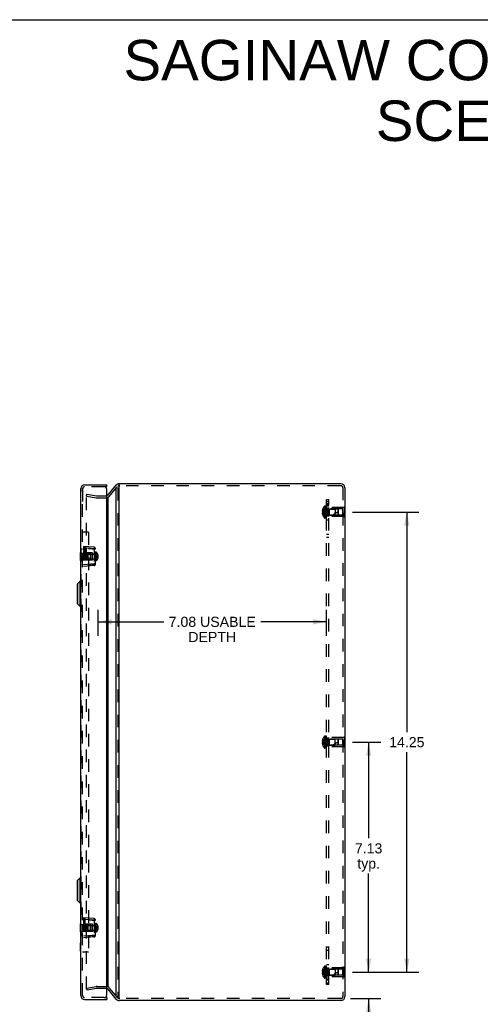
# Model space of a CAD drawing. Header units: inches. Extents: x 0 to 71, y 0 to 45.9.
# Tile 11 of 12: x 35.5 to 49.8, y 15.4 to 45.9. Entities that reach past the tile are written whole.
import ezdxf

# ---------------------------------------------------------------- set-up
doc = ezdxf.new("R2010")
doc.units = ezdxf.units.IN
doc.header["$LTSCALE"] = 3.902609
doc.header["$MEASUREMENT"] = 0
doc.linetypes.add('HIDDEN', pattern=[0.2, 0.1, -0.1])
doc.layers.get('0').update_dxf_attribs({"linetype": 'CONTINUOUS'})
for name, color, linetype in [('DEFAULT_2', 8, 'HIDDEN'), ('DIMENSIONS', 7, 'CONTINUOUS'), ('DOOR_ASSEMBLY', 7, 'CONTINUOUS'), ('SUBPANEL', 7, 'CONTINUOUS')]:
    doc.layers.add(name, color=color, linetype=linetype)
doc.styles.get("Standard").update_dxf_attribs({"font": 'arial.ttf'})
doc.dimstyles.new('DIMSTYLE_1', dxfattribs={"dimtxt": 0.313043, "dimasz": 0.417391, "dimexe": 0.09, "dimexo": 0.07, "dimgap": 0.0375, "dimtad": 0, "dimtih": 1, "dimtoh": 1, "dimzin": 4, "dimdsep": 46, "dimtxsty": 'Standard', "dimblk": '_FILLED', "dimblk1": '_FILLED', "dimblk2": '_FILLED', "dimcen": 0.09, "dimazin": 1, "dimtfac": 1, "dimtdec": 3, "dimtofl": 0, "dimtmove": 0, "dimatfit": 3, "dimldrblk": '_FILLED', "dimfxl": 0, "dimtolj": 1, "dimtzin": 4, "dimarcsym": 0})

# ---------------------------------------------------------------- blocks, each defined once
blk = doc.blocks.new('_FILLED')
at = {"color": 0, "linetype": 'ByBlock'}
blk.add_solid([(0, 0), (-1, 0.2), (-1, -0.2)], dxfattribs=at)
blk = doc.blocks.new('*D11')
at = {"layer": 'DIMENSIONS', "color": 2, "linetype": 'Continuous'}
for p, q in [((45.788, 30.666), (47.852, 30.666)), ((47.476, 30.666), (47.476, 23.854)), ((47.476, 16.416), (47.476, 23.228)), ((45.788, 16.416), (47.852, 16.416))]:
    blk.add_line(p, q, dxfattribs=at)
at = {"layer": 'DIMENSIONS', "color": 2, "linetype": 'Continuous', "xscale": 0.4173913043, "yscale": 0.4173913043, "zscale": 0.4173913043}
for p, rotation in [((47.476, 30.666), 90), ((47.476, 16.416), 270)]:
    blk.add_blockref('_FILLED', p, dxfattribs=dict(at, rotation=rotation))
at = {"layer": 'DIMENSIONS', "color": 2, "linetype": 'Continuous', "insert": (47.476, 23.698), "char_height": 0.313, "width": 1.09391, "attachment_point": 2, "line_spacing_factor": 0.9}
blk.add_mtext('14.25', dxfattribs=at)
blk = doc.blocks.new('*D12')
at = {"layer": 'DIMENSIONS', "color": 2, "linetype": 'Continuous'}
for p, q in [((45.788, 23.541), (46.668, 23.541)), ((46.292, 23.541), (46.292, 20.565)), ((46.292, 16.416), (46.292, 19.47)), ((45.788, 16.416), (46.668, 16.416))]:
    blk.add_line(p, q, dxfattribs=at)
at = {"layer": 'DIMENSIONS', "color": 2, "linetype": 'Continuous', "xscale": 0.4173913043, "yscale": 0.4173913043, "zscale": 0.4173913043}
for p, rotation in [((46.292, 23.541), 90), ((46.292, 16.416), 270)]:
    blk.add_blockref('_FILLED', p, dxfattribs=dict(at, rotation=rotation))
at = {"layer": 'DIMENSIONS', "color": 2, "linetype": 'Continuous', "insert": (46.292, 20.409), "char_height": 0.313, "width": 0.85069, "attachment_point": 2, "line_spacing_factor": 0.9}
blk.add_mtext('7.13\\Ptyp.', dxfattribs=at)
blk = doc.blocks.new('*D13')
at = {"layer": 'DIMENSIONS', "color": 2, "linetype": 'Continuous'}
for p, q in [((46.292, 16.416), (46.292, 17.251)), ((45.788, 16.416), (46.668, 16.416)), ((45.726, 15.601), (46.668, 15.601)), ((46.292, 15.601), (46.292, 14.709)), ((46.292, 14.709), (46.553, 14.709))]:
    blk.add_line(p, q, dxfattribs=at)
at = {"layer": 'DIMENSIONS', "color": 2, "linetype": 'Continuous', "xscale": 0.4173913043, "yscale": 0.4173913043, "zscale": 0.4173913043}
for p, rotation in [((46.292, 16.416), 270), ((46.292, 15.601), 90)]:
    blk.add_blockref('_FILLED', p, dxfattribs=dict(at, rotation=rotation))
at = {"layer": 'DIMENSIONS', "color": 2, "linetype": 'Continuous', "insert": (46.709, 14.865), "char_height": 0.313, "width": 0.67845, "attachment_point": 1, "line_spacing_factor": 0.9}
blk.add_mtext('.82\\PI.D.', dxfattribs=at)
blk = doc.blocks.new('*D18')
at = {"layer": 'DIMENSIONS', "color": 2, "linetype": 'Continuous'}
for p, q in [((37.908, 26.834), (37.908, 27.642)), ((44.983, 26.834), (44.983, 27.642)), ((37.908, 27.267), (39.942, 27.267)), ((44.983, 27.267), (42.949, 27.267))]:
    blk.add_line(p, q, dxfattribs=at)
at = {"layer": 'DIMENSIONS', "color": 2, "linetype": 'Continuous', "xscale": 0.4173913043, "yscale": 0.4173913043, "zscale": 0.4173913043, "rotation": 180}
blk.add_blockref('_FILLED', (37.908, 27.267), dxfattribs=at)
at = {"layer": 'DIMENSIONS', "color": 2, "linetype": 'Continuous', "xscale": 0.4173913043, "yscale": 0.4173913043, "zscale": 0.4173913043}
blk.add_blockref('_FILLED', (44.983, 27.267), dxfattribs=at)
at = {"layer": 'DIMENSIONS', "color": 2, "linetype": 'Continuous', "insert": (41.445, 27.423), "char_height": 0.31304, "width": 2.69404, "attachment_point": 2, "line_spacing_factor": 0.9}
blk.add_mtext('7.08 USABLE\\PDEPTH', dxfattribs=at)

msp = doc.modelspace()

# ---------------------------------------------------------------- linework, layer by layer
at = {"color": 7, "linetype": 'Continuous'}
for p, q in [((0, 45.913), (70.957, 45.913)), ((38.561, 31.48), (38.561, 31.541)), ((45.558, 30.822), (45.554, 30.822)), ((45.558, 30.822), (45.558, 30.51)), ((45.558, 30.666), (45.554, 30.666)), ((45.558, 30.51), (45.554, 30.51)), ((45.558, 23.697), (45.554, 23.697)), ((45.558, 23.541), (45.554, 23.541)), ((45.558, 23.697), (45.558, 23.385)), ((45.558, 23.385), (45.554, 23.385)), ((45.558, 16.572), (45.554, 16.572)), ((45.558, 16.572), (45.558, 16.26)), ((45.558, 16.416), (45.554, 16.416)), ((45.558, 16.26), (45.554, 16.26))]:
    msp.add_line(p, q, dxfattribs=at)
at = {"color": 3, "linetype": 'Continuous'}
for p, q in [((38.206, 31.185), (38.469, 31.499)), ((38.469, 15.667), (38.469, 31.416)), ((45.434, 31.541), (38.561, 31.541)), ((38.561, 15.603), (38.561, 31.48)), ((45.554, 31.421), (45.554, 15.661)), ((38.206, 31.103), (38.206, 15.98)), ((38.469, 15.584), (38.206, 15.898)), ((45.434, 15.541), (38.561, 15.541))]:
    msp.add_line(p, q, dxfattribs=at)
for centre, radius, start, end in [((38.561, 31.421), 0.12, 90, 140), ((45.434, 31.421), 0.12, 0, 90), ((38.16, 15.859), 0.06, 40, 71.1885), ((38.561, 15.661), 0.12, 220, 270), ((45.434, 15.661), 0.12, 270, 360)]:
    msp.add_arc(centre, radius, start, end, dxfattribs=at)
at = {"layer": 'DEFAULT_2', "color": 8, "linetype": 'HIDDEN'}
for p, q in [((38.252, 31.147), (38.515, 31.46)), ((38.515, 31.416), (38.515, 15.667)), ((38.581, 31.481), (38.561, 31.481)), ((45.408, 31.481), (38.581, 31.481)), ((45.434, 31.481), (45.408, 31.481)), ((45.494, 31.421), (45.494, 15.661)), ((37.43, 31.383), (37.43, 30.978)), ((37.554, 31.158), (37.564, 31.217)), ((37.554, 15.895), (37.554, 31.188)), ((37.554, 31.158), (37.851, 31.106)), ((37.564, 31.217), (37.861, 31.165)), ((37.872, 31.164), (38.16, 31.164)), ((37.872, 31.104), (38.16, 31.104)), ((44.922, 30.847), (44.922, 30.486)), ((44.937, 30.853), (44.937, 30.48)), ((44.983, 30.853), (44.937, 30.853)), ((44.983, 30.48), (44.983, 30.853)), ((45.058, 30.526), (45.058, 30.806)), ((45.537, 30.806), (45.058, 30.806)), ((45.537, 30.822), (45.537, 30.51)), ((45.554, 30.822), (45.537, 30.822)), ((44.87, 30.701), (44.855, 30.701)), ((44.87, 30.632), (44.855, 30.632)), ((44.87, 30.735), (44.86, 30.735)), ((44.87, 30.682), (44.86, 30.682)), ((44.87, 30.651), (44.86, 30.651)), ((44.87, 30.598), (44.86, 30.598)), ((44.87, 30.766), (44.87, 30.765)), ((44.87, 30.766), (44.87, 30.766)), ((44.87, 30.765), (44.87, 30.682)), ((44.87, 30.679), (44.87, 30.682)), ((44.87, 30.682), (44.87, 30.682)), ((44.87, 30.682), (44.892, 30.68)), ((44.87, 30.666), (44.87, 30.669)), ((44.87, 30.664), (44.87, 30.666)), ((44.87, 30.651), (44.87, 30.654)), ((44.87, 30.651), (44.892, 30.653)), ((44.87, 30.651), (44.87, 30.568)), ((44.87, 30.651), (44.87, 30.651)), ((44.87, 30.568), (44.87, 30.567)), ((44.87, 30.567), (44.87, 30.567)), ((44.892, 30.653), (44.914, 30.655)), ((44.914, 30.655), (44.935, 30.658)), ((44.935, 30.658), (44.955, 30.661)), ((45.011, 30.76), (45.011, 30.572)), ((45.011, 30.76), (45.258, 30.76)), ((45.011, 30.572), (45.258, 30.572)), ((45.068, 30.761), (45.058, 30.771)), ((45.068, 30.571), (45.058, 30.561)), ((45.537, 30.526), (45.058, 30.526)), ((45.068, 30.761), (45.068, 30.571)), ((45.496, 30.761), (45.068, 30.761)), ((45.496, 30.571), (45.068, 30.571)), ((45.258, 30.76), (45.258, 30.666)), ((45.348, 30.751), (45.258, 30.76)), ((45.258, 30.572), (45.258, 30.666)), ((45.348, 30.581), (45.258, 30.572)), ((45.348, 30.581), (45.348, 30.751)), ((45.358, 30.74), (45.348, 30.751)), ((45.358, 30.592), (45.348, 30.581)), ((45.358, 30.592), (45.358, 30.74)), ((45.496, 30.571), (45.496, 30.761)), ((45.554, 30.666), (45.537, 30.666)), ((45.554, 30.51), (45.537, 30.51)), ((44.983, 30.48), (44.937, 30.48)), ((44.87, 23.576), (44.855, 23.576)), ((44.87, 23.507), (44.855, 23.507)), ((44.87, 23.61), (44.86, 23.61)), ((44.87, 23.557), (44.86, 23.557)), ((44.87, 23.526), (44.86, 23.526)), ((44.87, 23.641), (44.87, 23.641)), ((44.87, 23.641), (44.87, 23.64)), ((44.87, 23.64), (44.87, 23.557)), ((44.87, 23.557), (44.87, 23.557)), ((44.87, 23.557), (44.892, 23.555)), ((44.87, 23.526), (44.892, 23.528)), ((44.87, 23.526), (44.87, 23.526)), ((44.87, 23.526), (44.87, 23.443)), ((44.892, 23.528), (44.914, 23.53)), ((44.914, 23.53), (44.935, 23.533)), ((44.922, 23.722), (44.922, 23.361)), ((44.935, 23.533), (44.955, 23.536)), ((44.983, 23.728), (44.937, 23.728)), ((44.937, 23.728), (44.937, 23.355)), ((44.983, 23.355), (44.983, 23.728)), ((45.011, 23.635), (45.258, 23.635)), ((45.011, 23.635), (45.011, 23.447)), ((45.537, 23.681), (45.058, 23.681)), ((45.058, 23.401), (45.058, 23.681)), ((45.068, 23.636), (45.058, 23.646)), ((45.496, 23.636), (45.068, 23.636)), ((45.068, 23.636), (45.068, 23.446)), ((45.348, 23.626), (45.258, 23.635)), ((45.258, 23.447), (45.258, 23.635)), ((45.358, 23.615), (45.348, 23.626)), ((45.348, 23.456), (45.348, 23.626)), ((45.358, 23.467), (45.358, 23.615)), ((45.496, 23.446), (45.496, 23.636)), ((45.554, 23.697), (45.537, 23.697)), ((45.537, 23.697), (45.537, 23.385)), ((45.554, 23.541), (45.537, 23.541)), ((44.87, 23.473), (44.86, 23.473)), ((44.87, 23.443), (44.87, 23.442)), ((44.87, 23.442), (44.87, 23.442)), ((44.983, 23.355), (44.937, 23.355)), ((45.011, 23.447), (45.258, 23.447)), ((45.068, 23.446), (45.058, 23.436)), ((45.537, 23.401), (45.058, 23.401)), ((45.496, 23.446), (45.068, 23.446)), ((45.348, 23.456), (45.258, 23.447)), ((45.358, 23.467), (45.348, 23.456)), ((45.554, 23.385), (45.537, 23.385)), ((44.87, 16.485), (44.86, 16.485)), ((44.87, 16.516), (44.87, 16.516)), ((44.87, 16.516), (44.87, 16.515)), ((44.87, 16.515), (44.87, 16.432)), ((44.922, 16.597), (44.922, 16.236)), ((44.983, 16.603), (44.937, 16.603)), ((44.937, 16.603), (44.937, 16.23)), ((44.983, 16.23), (44.983, 16.603)), ((45.011, 16.51), (45.258, 16.51)), ((45.011, 16.51), (45.011, 16.322)), ((45.537, 16.556), (45.058, 16.556)), ((45.058, 16.276), (45.058, 16.556)), ((45.068, 16.511), (45.058, 16.521)), ((45.496, 16.511), (45.068, 16.511)), ((45.068, 16.511), (45.068, 16.321)), ((45.348, 16.501), (45.258, 16.51)), ((45.258, 16.51), (45.258, 16.322)), ((45.358, 16.49), (45.348, 16.501)), ((45.348, 16.331), (45.348, 16.501)), ((45.358, 16.342), (45.358, 16.49)), ((45.496, 16.321), (45.496, 16.511)), ((45.554, 16.572), (45.537, 16.572)), ((45.537, 16.572), (45.537, 16.26)), ((44.87, 16.451), (44.855, 16.451)), ((44.87, 16.382), (44.855, 16.382)), ((44.87, 16.432), (44.86, 16.432)), ((44.87, 16.401), (44.86, 16.401)), ((44.87, 16.348), (44.86, 16.348)), ((44.87, 16.432), (44.87, 16.432)), ((44.87, 16.432), (44.892, 16.43)), ((44.87, 16.432), (44.87, 16.429)), ((44.87, 16.419), (44.87, 16.416)), ((44.87, 16.416), (44.87, 16.414)), ((44.87, 16.404), (44.87, 16.401)), ((44.87, 16.401), (44.892, 16.403)), ((44.87, 16.401), (44.87, 16.401)), ((44.87, 16.401), (44.87, 16.318)), ((44.87, 16.318), (44.87, 16.317)), ((44.87, 16.317), (44.87, 16.317)), ((44.892, 16.403), (44.914, 16.405)), ((44.914, 16.405), (44.935, 16.408)), ((44.935, 16.408), (44.955, 16.411)), ((44.983, 16.23), (44.937, 16.23)), ((45.011, 16.322), (45.258, 16.322)), ((45.068, 16.321), (45.058, 16.311)), ((45.537, 16.276), (45.058, 16.276)), ((45.496, 16.321), (45.068, 16.321)), ((45.348, 16.331), (45.258, 16.322)), ((45.358, 16.342), (45.348, 16.331)), ((45.554, 16.416), (45.537, 16.416)), ((45.554, 16.26), (45.537, 16.26)), ((37.554, 15.925), (37.851, 15.977)), ((37.554, 15.925), (37.564, 15.866)), ((37.562, 15.887), (37.561, 15.887)), ((37.564, 15.866), (37.861, 15.918)), ((37.872, 15.979), (38.16, 15.979)), ((37.872, 15.919), (38.16, 15.919)), ((38.515, 15.623), (38.252, 15.936)), ((38.581, 15.601), (38.561, 15.601)), ((45.408, 15.601), (38.581, 15.601)), ((45.434, 15.601), (45.408, 15.601))]:
    msp.add_line(p, q, dxfattribs=at)
for points in [[(37.554, 31.188), (37.554, 31.188), (37.554, 31.189), (37.554, 31.19), (37.554, 31.19), (37.555, 31.191), (37.555, 31.192), (37.555, 31.192), (37.556, 31.193), (37.556, 31.193), (37.557, 31.194), (37.557, 31.194), (37.558, 31.194), (37.558, 31.195), (37.559, 31.195), (37.56, 31.195), (37.56, 31.195)], [(37.56, 31.195), (37.561, 31.196), (37.562, 31.196)], [(37.562, 31.196), (37.562, 31.196), (37.563, 31.195)], [(44.86, 30.735), (44.859, 30.731), (44.858, 30.727), (44.857, 30.722), (44.857, 30.718), (44.856, 30.714), (44.856, 30.71), (44.855, 30.706), (44.855, 30.701)], [(44.855, 30.701), (44.855, 30.699), (44.856, 30.697), (44.856, 30.694), (44.857, 30.692), (44.857, 30.689), (44.858, 30.687), (44.859, 30.684), (44.86, 30.682)], [(44.86, 30.651), (44.859, 30.648), (44.858, 30.646), (44.857, 30.643), (44.857, 30.641), (44.856, 30.639), (44.856, 30.636), (44.855, 30.634), (44.855, 30.632)], [(44.855, 30.632), (44.855, 30.627), (44.856, 30.623), (44.856, 30.619), (44.857, 30.615), (44.857, 30.611), (44.858, 30.606), (44.859, 30.602), (44.86, 30.598)], [(44.87, 30.766), (44.892, 30.752), (44.914, 30.737), (44.935, 30.721), (44.955, 30.704), (44.975, 30.686), (44.994, 30.666)], [(44.87, 30.735), (44.892, 30.725), (44.914, 30.715), (44.935, 30.704), (44.955, 30.692), (44.975, 30.68), (44.994, 30.666)], [(44.87, 30.701), (44.892, 30.697), (44.914, 30.691), (44.935, 30.686), (44.955, 30.68), (44.975, 30.673), (44.994, 30.666)], [(44.87, 30.682), (44.87, 30.679), (44.87, 30.677), (44.87, 30.674), (44.87, 30.672), (44.87, 30.669), (44.87, 30.666)], [(44.87, 30.672), (44.87, 30.674), (44.87, 30.677)], [(44.87, 30.598), (44.892, 30.607), (44.914, 30.618), (44.935, 30.629), (44.955, 30.64), (44.975, 30.653), (44.994, 30.666)], [(44.87, 30.567), (44.892, 30.581), (44.914, 30.596), (44.935, 30.612), (44.955, 30.629), (44.975, 30.647), (44.994, 30.666)], [(44.87, 30.666), (44.87, 30.664), (44.87, 30.661), (44.87, 30.659), (44.87, 30.656), (44.87, 30.654), (44.87, 30.651)], [(44.87, 30.632), (44.892, 30.636), (44.914, 30.642), (44.935, 30.647), (44.955, 30.653), (44.975, 30.66), (44.994, 30.666)], [(44.87, 30.656), (44.87, 30.659), (44.87, 30.661)], [(44.892, 30.68), (44.914, 30.677), (44.935, 30.675), (44.955, 30.672), (44.975, 30.669), (44.994, 30.666)], [(44.914, 30.677), (44.935, 30.675), (44.955, 30.672), (44.975, 30.669), (44.994, 30.666)], [(44.955, 30.661), (44.975, 30.663), (44.994, 30.666)], [(44.955, 30.661), (44.975, 30.663), (44.994, 30.666)], [(44.86, 23.61), (44.859, 23.606), (44.858, 23.602), (44.857, 23.597), (44.857, 23.593), (44.856, 23.589), (44.856, 23.585), (44.855, 23.581), (44.855, 23.576)], [(44.855, 23.576), (44.855, 23.574), (44.856, 23.572), (44.856, 23.569), (44.857, 23.567), (44.857, 23.564), (44.858, 23.562), (44.859, 23.559), (44.86, 23.557)], [(44.86, 23.526), (44.859, 23.523), (44.858, 23.521), (44.857, 23.518), (44.857, 23.516), (44.856, 23.514), (44.856, 23.511), (44.855, 23.509), (44.855, 23.507)], [(44.855, 23.507), (44.855, 23.502), (44.856, 23.498), (44.856, 23.494), (44.857, 23.49), (44.857, 23.486), (44.858, 23.481), (44.859, 23.477), (44.86, 23.473)], [(44.87, 23.641), (44.892, 23.627), (44.914, 23.612), (44.935, 23.596), (44.955, 23.579), (44.975, 23.561), (44.994, 23.541)], [(44.87, 23.61), (44.892, 23.6), (44.914, 23.59), (44.935, 23.579), (44.955, 23.567), (44.975, 23.555), (44.994, 23.541)], [(44.87, 23.576), (44.892, 23.572), (44.914, 23.566), (44.935, 23.561), (44.955, 23.555), (44.975, 23.548), (44.994, 23.541)], [(44.87, 23.557), (44.87, 23.554), (44.87, 23.552), (44.87, 23.549), (44.87, 23.547), (44.87, 23.544), (44.87, 23.541)], [(44.87, 23.507), (44.892, 23.511), (44.914, 23.517), (44.935, 23.522), (44.955, 23.528), (44.975, 23.535), (44.994, 23.541)], [(44.87, 23.473), (44.892, 23.482), (44.914, 23.493), (44.935, 23.504), (44.955, 23.515), (44.975, 23.528), (44.994, 23.541)], [(44.87, 23.442), (44.892, 23.456), (44.914, 23.471), (44.935, 23.487), (44.955, 23.504), (44.975, 23.522), (44.994, 23.541)], [(44.87, 23.541), (44.87, 23.539), (44.87, 23.536)], [(44.87, 23.526), (44.87, 23.529), (44.87, 23.531), (44.87, 23.534), (44.87, 23.536)], [(44.892, 23.555), (44.914, 23.552), (44.935, 23.55), (44.955, 23.547), (44.975, 23.544), (44.994, 23.541)], [(44.914, 23.552), (44.935, 23.55), (44.955, 23.547), (44.975, 23.544), (44.994, 23.541)], [(44.955, 23.536), (44.975, 23.538), (44.994, 23.541)], [(44.955, 23.536), (44.975, 23.538), (44.994, 23.541)], [(44.86, 16.485), (44.859, 16.481), (44.858, 16.477), (44.857, 16.472), (44.857, 16.468), (44.856, 16.464), (44.856, 16.46), (44.855, 16.456), (44.855, 16.451)], [(44.87, 16.516), (44.892, 16.502), (44.914, 16.487), (44.935, 16.471), (44.955, 16.454), (44.975, 16.436), (44.994, 16.416)], [(44.87, 16.485), (44.892, 16.475), (44.914, 16.465), (44.935, 16.454), (44.955, 16.442), (44.975, 16.43), (44.994, 16.416)], [(44.855, 16.451), (44.855, 16.449), (44.856, 16.447), (44.856, 16.444), (44.857, 16.442), (44.857, 16.439), (44.858, 16.437), (44.859, 16.434), (44.86, 16.432)], [(44.86, 16.401), (44.859, 16.398), (44.858, 16.396), (44.857, 16.393), (44.857, 16.391), (44.856, 16.389), (44.856, 16.386), (44.855, 16.384), (44.855, 16.382)], [(44.855, 16.382), (44.855, 16.377), (44.856, 16.373), (44.856, 16.369), (44.857, 16.365), (44.857, 16.361), (44.858, 16.356), (44.859, 16.352), (44.86, 16.348)], [(44.87, 16.451), (44.892, 16.447), (44.914, 16.441), (44.935, 16.436), (44.955, 16.43), (44.975, 16.423), (44.994, 16.416)], [(44.87, 16.416), (44.87, 16.419), (44.87, 16.422), (44.87, 16.424), (44.87, 16.427), (44.87, 16.429), (44.87, 16.432)], [(44.87, 16.427), (44.87, 16.424), (44.87, 16.422)], [(44.87, 16.382), (44.892, 16.386), (44.914, 16.392), (44.935, 16.397), (44.955, 16.403), (44.975, 16.41), (44.994, 16.416)], [(44.87, 16.401), (44.87, 16.404), (44.87, 16.406), (44.87, 16.409), (44.87, 16.411), (44.87, 16.414), (44.87, 16.416)], [(44.87, 16.317), (44.892, 16.331), (44.914, 16.346), (44.935, 16.362), (44.955, 16.379), (44.975, 16.397), (44.994, 16.416)], [(44.87, 16.348), (44.892, 16.357), (44.914, 16.368), (44.935, 16.379), (44.955, 16.39), (44.975, 16.403), (44.994, 16.416)], [(44.87, 16.411), (44.87, 16.409), (44.87, 16.406)], [(44.892, 16.43), (44.914, 16.427), (44.935, 16.425), (44.955, 16.422), (44.975, 16.419), (44.994, 16.416)], [(44.914, 16.427), (44.935, 16.425), (44.955, 16.422), (44.975, 16.419), (44.994, 16.416)], [(44.955, 16.411), (44.975, 16.413), (44.994, 16.416)], [(44.955, 16.411), (44.975, 16.413), (44.994, 16.416)], [(37.554, 15.895), (37.554, 15.895), (37.554, 15.894), (37.554, 15.893), (37.554, 15.893), (37.555, 15.892), (37.555, 15.891)], [(37.561, 15.887), (37.56, 15.887), (37.56, 15.888), (37.559, 15.888), (37.558, 15.888), (37.558, 15.888), (37.557, 15.889), (37.557, 15.889), (37.556, 15.89), (37.556, 15.89), (37.555, 15.891), (37.555, 15.891)], [(37.563, 15.887), (37.562, 15.887), (37.562, 15.887)]]:
    msp.add_lwpolyline(points, dxfattribs=at)
for centre, radius, start, end in [((38.561, 31.421), 0.06, 90, 140), ((45.434, 31.421), 0.06, 0, 90), ((37.872, 31.224), 0.12, 260, 270), ((37.872, 31.224), 0.06, 260, 270), ((38.16, 31.224), 0.12, 270, 320), ((38.16, 31.224), 0.06, 270.6789, 320), ((45.112, 30.666), 0.262, 136.4862, 157.6387), ((44.937, 30.833), 0.02, 90, 136.4862), ((45.112, 30.666), 0.261, 157.9106, 164.8059), ((45.112, 30.666), 0.261, 195.1941, 202.0894), ((45.112, 30.666), 0.262, 202.3613, 223.5138), ((45.011, 30.789), 0.0282, 180, 270), ((45.011, 30.544), 0.0282, 90, 180), ((45.528, 30.121), 0.571, 107.3354, 127.8138), ((44.937, 30.5), 0.02, 223.5138, 270), ((45.112, 23.541), 0.261, 157.9106, 164.8059), ((45.112, 23.541), 0.262, 136.4862, 157.6387), ((44.937, 23.708), 0.02, 90, 136.4862), ((45.011, 23.664), 0.0282, 180, 270), ((45.528, 22.996), 0.571, 107.3354, 127.8138), ((45.112, 23.541), 0.261, 195.1941, 202.0894), ((45.112, 23.541), 0.262, 202.3613, 223.5138), ((44.937, 23.375), 0.02, 223.5138, 270), ((45.011, 23.419), 0.0282, 90, 180), ((45.112, 16.416), 0.261, 157.9106, 164.8059), ((45.112, 16.416), 0.262, 136.4862, 157.6387), ((44.937, 16.583), 0.02, 90, 136.4862), ((45.011, 16.539), 0.0282, 180, 270), ((45.112, 16.416), 0.261, 195.1941, 202.0894), ((45.112, 16.416), 0.262, 202.3613, 223.5138), ((44.937, 16.25), 0.02, 223.5138, 270), ((45.011, 16.294), 0.0282, 90, 180), ((45.528, 15.871), 0.571, 107.3354, 127.8138), ((37.872, 15.859), 0.12, 90, 100), ((37.872, 15.859), 0.06, 90, 100), ((38.16, 15.859), 0.12, 40, 90), ((38.16, 15.859), 0.06, 71.1885, 90), ((38.561, 15.661), 0.06, 220, 270), ((45.434, 15.661), 0.06, 270, 360)]:
    msp.add_arc(centre, radius, start, end, dxfattribs=at)
at = {"layer": 'DOOR_ASSEMBLY', "color": 3, "linetype": 'Continuous'}
for p, q in [((37.49, 31.511), (38.18, 31.511)), ((37.37, 15.691), (37.37, 31.391)), ((38.18, 15.721), (38.18, 31.361)), ((37.49, 15.571), (38.18, 15.571))]:
    msp.add_line(p, q, dxfattribs=at)
at = {"layer": 'DOOR_ASSEMBLY', "color": 8, "linetype": 'HIDDEN'}
for p, q in [((38.09, 31.451), (37.49, 31.451)), ((37.43, 15.691), (37.43, 31.391)), ((37.613, 30.041), (37.43, 30.041)), ((37.613, 30.041), (37.613, 17.041)), ((37.453, 29.604), (37.453, 28.979)), ((37.782, 29.575), (37.453, 29.604)), ((37.495, 29.6), (37.495, 28.983)), ((37.37, 29.416), (37.387, 29.416)), ((37.37, 29.291), (37.387, 29.291)), ((37.375, 29.526), (37.375, 17.557)), ((37.375, 29.526), (37.43, 29.526)), ((37.387, 29.166), (37.387, 29.416)), ((37.387, 29.397), (37.678, 29.397)), ((37.428, 29.36), (37.428, 29.222)), ((37.428, 29.36), (37.818, 29.36)), ((37.782, 29.525), (37.453, 29.554)), ((37.734, 29.404), (37.453, 29.406)), ((37.578, 29.347), (37.592, 29.36)), ((37.578, 29.236), (37.578, 29.347)), ((37.592, 29.36), (37.592, 29.222)), ((37.613, 29.539), (37.64, 29.538)), ((37.641, 29.538), (37.613, 29.539)), ((37.668, 29.36), (37.678, 29.37)), ((37.668, 29.36), (37.668, 29.222)), ((37.678, 29.185), (37.678, 29.397)), ((37.734, 29.179), (37.734, 29.404)), ((37.734, 29.369), (37.828, 29.369)), ((37.769, 29.529), (37.828, 29.525)), ((37.786, 29.528), (37.769, 29.529)), ((37.783, 29.575), (37.782, 29.575)), ((37.782, 29.525), (37.782, 29.058)), ((37.828, 29.525), (37.782, 29.525)), ((37.812, 29.526), (37.786, 29.528)), ((37.828, 29.525), (37.812, 29.526)), ((37.818, 29.36), (37.818, 29.222)), ((37.828, 29.057), (37.828, 29.525)), ((37.828, 29.422), (37.843, 29.422)), ((37.843, 29.422), (37.843, 29.16)), ((37.857, 29.337), (37.857, 29.246)), ((37.857, 29.337), (37.898, 29.337)), ((37.857, 29.314), (37.898, 29.314)), ((37.898, 29.337), (37.898, 29.246)), ((37.901, 29.343), (37.901, 29.24)), ((37.37, 29.166), (37.387, 29.166)), ((37.387, 29.185), (37.678, 29.185)), ((37.428, 29.222), (37.818, 29.222)), ((37.734, 29.179), (37.453, 29.176)), ((37.782, 29.058), (37.453, 29.029)), ((37.782, 29.008), (37.453, 28.979)), ((37.578, 29.236), (37.592, 29.222)), ((37.668, 29.222), (37.678, 29.212)), ((37.724, 29.051), (37.669, 29.047)), ((37.734, 29.213), (37.828, 29.213)), ((37.769, 29.054), (37.828, 29.057)), ((37.828, 29.058), (37.782, 29.058)), ((37.828, 29.058), (37.801, 29.056)), ((37.828, 29.16), (37.843, 29.16)), ((37.857, 29.269), (37.898, 29.269)), ((37.857, 29.246), (37.898, 29.246)), ((37.898, 29.269), (37.898, 29.269)), ((37.899, 29.269), (37.899, 29.269)), ((37.899, 29.269), (37.899, 29.269)), ((37.9, 29.268), (37.899, 29.268)), ((37.9, 29.268), (37.9, 29.268)), ((37.9, 29.268), (37.9, 29.268)), ((37.9, 29.268), (37.9, 29.268)), ((37.9, 29.268), (37.9, 29.268)), ((37.901, 29.267), (37.901, 29.267)), ((37.782, 18.075), (37.453, 18.104)), ((37.453, 18.104), (37.453, 17.479)), ((37.782, 18.025), (37.453, 18.054)), ((37.495, 18.1), (37.495, 17.483)), ((37.613, 18.039), (37.64, 18.038)), ((37.641, 18.038), (37.613, 18.039)), ((37.769, 18.029), (37.828, 18.025)), ((37.786, 18.028), (37.769, 18.029)), ((37.783, 18.075), (37.782, 18.075)), ((37.828, 18.025), (37.782, 18.025)), ((37.782, 18.025), (37.782, 17.558)), ((37.812, 18.026), (37.786, 18.028)), ((37.828, 18.025), (37.812, 18.026)), ((37.828, 17.557), (37.828, 18.025)), ((37.37, 17.916), (37.387, 17.916)), ((37.37, 17.791), (37.387, 17.791)), ((37.387, 17.666), (37.387, 17.916)), ((37.387, 17.897), (37.678, 17.897)), ((37.387, 17.685), (37.678, 17.685)), ((37.428, 17.86), (37.818, 17.86)), ((37.428, 17.86), (37.428, 17.722)), ((37.428, 17.722), (37.818, 17.722)), ((37.734, 17.904), (37.453, 17.906)), ((37.578, 17.847), (37.592, 17.86)), ((37.578, 17.736), (37.578, 17.847)), ((37.578, 17.736), (37.592, 17.722)), ((37.592, 17.86), (37.592, 17.722)), ((37.668, 17.86), (37.678, 17.87)), ((37.668, 17.86), (37.668, 17.722)), ((37.668, 17.722), (37.678, 17.712)), ((37.678, 17.685), (37.678, 17.897)), ((37.734, 17.679), (37.734, 17.904)), ((37.734, 17.869), (37.828, 17.869)), ((37.734, 17.713), (37.828, 17.713)), ((37.818, 17.86), (37.818, 17.722)), ((37.828, 17.922), (37.843, 17.922)), ((37.843, 17.922), (37.843, 17.66)), ((37.857, 17.837), (37.898, 17.837)), ((37.857, 17.837), (37.857, 17.746)), ((37.857, 17.814), (37.898, 17.814)), ((37.857, 17.769), (37.898, 17.769)), ((37.857, 17.746), (37.898, 17.746)), ((37.898, 17.837), (37.898, 17.746)), ((37.898, 17.769), (37.898, 17.769)), ((37.899, 17.769), (37.899, 17.769)), ((37.899, 17.769), (37.899, 17.769)), ((37.9, 17.768), (37.899, 17.768)), ((37.9, 17.768), (37.9, 17.768)), ((37.9, 17.768), (37.9, 17.768)), ((37.9, 17.768), (37.9, 17.768)), ((37.9, 17.768), (37.9, 17.768)), ((37.901, 17.843), (37.901, 17.74)), ((37.901, 17.767), (37.901, 17.767)), ((37.37, 17.666), (37.387, 17.666)), ((37.375, 17.557), (37.43, 17.557)), ((37.734, 17.679), (37.453, 17.676)), ((37.782, 17.558), (37.453, 17.529)), ((37.782, 17.508), (37.453, 17.479)), ((37.724, 17.551), (37.669, 17.547)), ((37.769, 17.554), (37.828, 17.557)), ((37.828, 17.558), (37.782, 17.558)), ((37.828, 17.558), (37.801, 17.556)), ((37.828, 17.66), (37.843, 17.66)), ((37.613, 17.041), (37.43, 17.041)), ((38.09, 15.631), (37.49, 15.631))]:
    msp.add_line(p, q, dxfattribs=at)
at = {"layer": 'DOOR_ASSEMBLY', "color": 7, "linetype": 'Continuous'}
for p, q in [((38.18, 31.451), (38.09, 31.451)), ((38.18, 31.451), (38.18, 31.511)), ((37.366, 29.166), (37.366, 29.416)), ((37.366, 29.416), (37.37, 29.416)), ((37.366, 29.291), (37.37, 29.291)), ((37.366, 29.166), (37.37, 29.166)), ((37.263, 28.442), (37.263, 27.831)), ((37.348, 28.53), (37.265, 28.447)), ((37.265, 28.447), (37.265, 27.825)), ((37.348, 27.742), (37.348, 28.53)), ((37.367, 28.53), (37.348, 28.53)), ((37.367, 28.53), (37.367, 27.742)), ((37.348, 27.742), (37.265, 27.825)), ((37.367, 27.742), (37.348, 27.742)), ((37.263, 19.252), (37.263, 18.641)), ((37.348, 19.34), (37.265, 19.257)), ((37.265, 19.257), (37.265, 18.635)), ((37.367, 19.34), (37.348, 19.34)), ((37.348, 18.552), (37.348, 19.34)), ((37.367, 19.34), (37.367, 18.552)), ((37.348, 18.552), (37.265, 18.635)), ((37.367, 18.552), (37.348, 18.552)), ((37.366, 17.916), (37.37, 17.916)), ((37.366, 17.666), (37.366, 17.916)), ((37.366, 17.791), (37.37, 17.791)), ((37.366, 17.666), (37.37, 17.666)), ((37.366, 17.322), (37.37, 17.322)), ((37.366, 17.066), (37.366, 17.322)), ((37.366, 17.066), (37.37, 17.066)), ((38.09, 15.631), (38.18, 15.631)), ((38.18, 15.631), (38.18, 15.571))]:
    msp.add_line(p, q, dxfattribs=at)
at = {"layer": 'DOOR_ASSEMBLY', "color": 8, "linetype": 'HIDDEN'}
for points in [[(37.64, 29.538), (37.695, 29.534), (37.722, 29.532), (37.747, 29.531), (37.769, 29.529)], [(37.769, 29.529), (37.748, 29.531), (37.724, 29.532), (37.669, 29.536)], [(37.784, 29.56), (37.784, 29.555), (37.784, 29.55), (37.783, 29.544), (37.783, 29.538), (37.783, 29.532), (37.782, 29.525)], [(37.783, 29.575), (37.783, 29.573), (37.783, 29.571), (37.784, 29.568), (37.784, 29.565), (37.784, 29.56)], [(37.827, 29.525), (37.827, 29.527), (37.824, 29.541), (37.818, 29.554), (37.814, 29.559)], [(37.857, 29.337), (37.856, 29.335), (37.855, 29.332), (37.854, 29.329), (37.853, 29.327), (37.853, 29.324), (37.852, 29.322), (37.851, 29.319), (37.851, 29.317), (37.85, 29.314), (37.85, 29.312), (37.849, 29.309), (37.849, 29.307), (37.849, 29.304), (37.848, 29.302), (37.848, 29.299), (37.848, 29.296), (37.848, 29.294), (37.848, 29.291)], [(37.857, 29.314), (37.856, 29.313), (37.855, 29.312), (37.854, 29.31), (37.853, 29.309), (37.853, 29.308), (37.852, 29.307), (37.851, 29.305), (37.851, 29.304), (37.85, 29.303), (37.85, 29.302), (37.849, 29.3), (37.849, 29.299), (37.849, 29.298), (37.848, 29.296), (37.848, 29.295), (37.848, 29.294), (37.848, 29.293), (37.848, 29.291)], [(37.857, 29.246), (37.856, 29.248), (37.855, 29.251), (37.854, 29.253), (37.853, 29.256), (37.853, 29.258), (37.852, 29.261), (37.851, 29.264), (37.851, 29.266), (37.85, 29.269), (37.85, 29.271), (37.849, 29.274), (37.849, 29.276), (37.849, 29.279), (37.848, 29.281), (37.848, 29.284), (37.848, 29.286), (37.848, 29.289), (37.848, 29.291)], [(37.857, 29.269), (37.856, 29.27), (37.855, 29.271), (37.854, 29.272), (37.853, 29.274), (37.853, 29.275), (37.852, 29.276), (37.851, 29.277), (37.851, 29.279), (37.85, 29.28), (37.85, 29.281), (37.849, 29.283), (37.849, 29.284), (37.849, 29.285), (37.848, 29.286), (37.848, 29.288), (37.848, 29.289), (37.848, 29.29), (37.848, 29.291)], [(37.901, 29.34), (37.901, 29.34), (37.901, 29.339), (37.901, 29.339), (37.901, 29.339), (37.901, 29.339), (37.901, 29.339), (37.901, 29.339), (37.9, 29.339), (37.9, 29.338), (37.9, 29.338), (37.9, 29.338), (37.9, 29.338), (37.9, 29.338), (37.9, 29.338), (37.9, 29.338), (37.9, 29.338), (37.9, 29.338), (37.9, 29.337), (37.899, 29.337), (37.899, 29.337), (37.899, 29.337), (37.899, 29.337), (37.899, 29.337), (37.899, 29.337), (37.899, 29.337), (37.899, 29.337), (37.898, 29.337), (37.898, 29.337)], [(37.901, 29.316), (37.901, 29.316), (37.901, 29.315), (37.901, 29.315), (37.901, 29.315), (37.901, 29.315), (37.901, 29.315), (37.901, 29.315), (37.9, 29.315), (37.9, 29.315), (37.9, 29.315), (37.9, 29.315), (37.9, 29.315), (37.9, 29.315), (37.9, 29.315), (37.9, 29.315), (37.9, 29.315), (37.9, 29.314), (37.9, 29.314), (37.899, 29.314), (37.899, 29.314), (37.899, 29.314), (37.899, 29.314), (37.899, 29.314), (37.899, 29.314), (37.899, 29.314), (37.899, 29.314), (37.898, 29.314), (37.898, 29.314)], [(37.722, 29.051), (37.641, 29.045), (37.613, 29.043)], [(37.613, 29.043), (37.64, 29.045), (37.668, 29.047)], [(37.722, 29.051), (37.747, 29.052), (37.769, 29.054)], [(37.769, 29.054), (37.748, 29.052), (37.724, 29.051)], [(37.801, 29.056), (37.786, 29.055), (37.769, 29.054)], [(37.782, 29.058), (37.783, 29.051), (37.783, 29.045), (37.783, 29.039), (37.784, 29.033), (37.784, 29.027), (37.784, 29.022)], [(37.784, 29.022), (37.784, 29.018), (37.784, 29.015), (37.783, 29.012), (37.783, 29.01), (37.783, 29.008), (37.782, 29.008)], [(37.814, 29.024), (37.818, 29.029), (37.824, 29.042), (37.827, 29.056), (37.827, 29.057)], [(37.899, 29.269), (37.899, 29.269), (37.898, 29.269)], [(37.901, 29.243), (37.901, 29.243), (37.901, 29.243), (37.901, 29.244), (37.901, 29.244), (37.901, 29.244), (37.901, 29.244), (37.901, 29.244), (37.9, 29.244), (37.9, 29.244), (37.9, 29.245), (37.9, 29.245), (37.9, 29.245), (37.9, 29.245), (37.9, 29.245), (37.9, 29.245), (37.9, 29.245), (37.9, 29.245), (37.9, 29.245), (37.899, 29.245), (37.899, 29.246), (37.899, 29.246), (37.899, 29.246), (37.899, 29.246), (37.899, 29.246), (37.899, 29.246), (37.899, 29.246), (37.898, 29.246), (37.898, 29.246)], [(37.899, 29.268), (37.899, 29.268), (37.899, 29.269), (37.899, 29.269)], [(37.899, 29.268), (37.899, 29.268), (37.899, 29.268)], [(37.901, 29.267), (37.901, 29.267), (37.901, 29.267), (37.901, 29.267), (37.901, 29.268), (37.901, 29.268), (37.901, 29.268), (37.901, 29.268), (37.9, 29.268), (37.9, 29.268)], [(37.901, 29.267), (37.901, 29.267), (37.901, 29.268), (37.901, 29.268), (37.901, 29.268), (37.901, 29.268), (37.9, 29.268)], [(37.9, 29.268), (37.9, 29.268), (37.9, 29.268), (37.9, 29.268)], [(37.9, 29.268), (37.9, 29.268), (37.9, 29.268), (37.9, 29.268), (37.9, 29.268)], [(37.64, 18.038), (37.695, 18.034), (37.722, 18.032), (37.747, 18.031), (37.769, 18.029)], [(37.769, 18.029), (37.748, 18.031), (37.724, 18.032), (37.669, 18.036)], [(37.784, 18.06), (37.784, 18.055), (37.784, 18.05), (37.783, 18.044), (37.783, 18.038), (37.783, 18.032), (37.782, 18.025)], [(37.783, 18.075), (37.783, 18.073), (37.783, 18.071), (37.784, 18.068), (37.784, 18.065), (37.784, 18.06)], [(37.827, 18.025), (37.827, 18.027), (37.824, 18.041), (37.818, 18.054), (37.814, 18.059)], [(37.857, 17.837), (37.856, 17.835), (37.855, 17.832), (37.854, 17.829), (37.853, 17.827), (37.853, 17.824), (37.852, 17.822), (37.851, 17.819), (37.851, 17.817), (37.85, 17.814), (37.85, 17.812), (37.849, 17.809), (37.849, 17.807), (37.849, 17.804), (37.848, 17.802), (37.848, 17.799), (37.848, 17.796), (37.848, 17.794), (37.848, 17.791)], [(37.857, 17.814), (37.856, 17.813), (37.855, 17.812), (37.854, 17.81), (37.853, 17.809), (37.853, 17.808), (37.852, 17.807), (37.851, 17.805), (37.851, 17.804), (37.85, 17.803), (37.85, 17.802), (37.849, 17.8), (37.849, 17.799), (37.849, 17.798), (37.848, 17.796), (37.848, 17.795), (37.848, 17.794), (37.848, 17.793), (37.848, 17.791)], [(37.857, 17.769), (37.856, 17.77), (37.855, 17.771), (37.854, 17.772), (37.853, 17.774), (37.853, 17.775), (37.852, 17.776), (37.851, 17.777), (37.851, 17.779), (37.85, 17.78), (37.85, 17.781), (37.849, 17.783), (37.849, 17.784), (37.849, 17.785), (37.848, 17.786), (37.848, 17.788), (37.848, 17.789), (37.848, 17.79), (37.848, 17.791)], [(37.857, 17.746), (37.856, 17.748), (37.855, 17.751), (37.854, 17.753), (37.853, 17.756), (37.853, 17.758), (37.852, 17.761), (37.851, 17.764), (37.851, 17.766), (37.85, 17.769), (37.85, 17.771), (37.849, 17.774), (37.849, 17.776), (37.849, 17.779), (37.848, 17.781), (37.848, 17.784), (37.848, 17.786), (37.848, 17.789), (37.848, 17.791)], [(37.901, 17.84), (37.901, 17.84), (37.901, 17.839), (37.901, 17.839), (37.901, 17.839), (37.901, 17.839), (37.901, 17.839), (37.901, 17.839), (37.9, 17.839), (37.9, 17.838), (37.9, 17.838), (37.9, 17.838), (37.9, 17.838), (37.9, 17.838), (37.9, 17.838), (37.9, 17.838), (37.9, 17.838), (37.9, 17.838), (37.9, 17.837), (37.899, 17.837), (37.899, 17.837), (37.899, 17.837), (37.899, 17.837), (37.899, 17.837), (37.899, 17.837), (37.899, 17.837), (37.899, 17.837), (37.898, 17.837), (37.898, 17.837)], [(37.901, 17.816), (37.901, 17.816), (37.901, 17.815), (37.901, 17.815), (37.901, 17.815), (37.901, 17.815), (37.901, 17.815), (37.901, 17.815), (37.9, 17.815), (37.9, 17.815), (37.9, 17.815), (37.9, 17.815), (37.9, 17.815), (37.9, 17.815), (37.9, 17.815), (37.9, 17.815), (37.9, 17.815), (37.9, 17.814), (37.9, 17.814), (37.899, 17.814), (37.899, 17.814), (37.899, 17.814), (37.899, 17.814), (37.899, 17.814), (37.899, 17.814), (37.899, 17.814), (37.899, 17.814), (37.898, 17.814), (37.898, 17.814)], [(37.899, 17.769), (37.899, 17.769), (37.898, 17.769)], [(37.901, 17.743), (37.901, 17.743), (37.901, 17.743), (37.901, 17.744), (37.901, 17.744), (37.901, 17.744), (37.901, 17.744), (37.901, 17.744), (37.9, 17.744), (37.9, 17.744), (37.9, 17.745), (37.9, 17.745), (37.9, 17.745), (37.9, 17.745), (37.9, 17.745), (37.9, 17.745), (37.9, 17.745), (37.9, 17.745), (37.9, 17.745), (37.899, 17.745), (37.899, 17.746), (37.899, 17.746), (37.899, 17.746), (37.899, 17.746), (37.899, 17.746), (37.899, 17.746), (37.899, 17.746), (37.898, 17.746), (37.898, 17.746)], [(37.899, 17.768), (37.899, 17.768), (37.899, 17.769), (37.899, 17.769)], [(37.899, 17.768), (37.899, 17.768), (37.899, 17.768)], [(37.9, 17.768), (37.9, 17.768), (37.9, 17.768), (37.9, 17.768)], [(37.9, 17.768), (37.9, 17.768), (37.9, 17.768), (37.9, 17.768)], [(37.901, 17.767), (37.901, 17.767), (37.901, 17.768), (37.901, 17.768), (37.901, 17.768), (37.901, 17.768), (37.9, 17.768)], [(37.901, 17.767), (37.901, 17.767), (37.901, 17.767), (37.901, 17.767), (37.901, 17.768), (37.901, 17.768), (37.901, 17.768), (37.901, 17.768), (37.9, 17.768), (37.9, 17.768)], [(37.722, 17.551), (37.641, 17.545), (37.613, 17.543)], [(37.613, 17.543), (37.64, 17.545), (37.668, 17.547)], [(37.722, 17.551), (37.747, 17.552), (37.769, 17.554)], [(37.769, 17.554), (37.748, 17.552), (37.724, 17.551)], [(37.801, 17.556), (37.786, 17.555), (37.769, 17.554)], [(37.782, 17.558), (37.783, 17.551), (37.783, 17.545), (37.783, 17.539), (37.784, 17.533), (37.784, 17.527), (37.784, 17.522)], [(37.784, 17.522), (37.784, 17.518), (37.784, 17.515), (37.783, 17.512), (37.783, 17.51), (37.783, 17.508), (37.782, 17.508)], [(37.814, 17.524), (37.818, 17.529), (37.824, 17.542), (37.827, 17.556), (37.827, 17.557)]]:
    msp.add_lwpolyline(points, dxfattribs=at)
at = {"layer": 'DOOR_ASSEMBLY', "color": 3, "linetype": 'Continuous'}
for centre, radius, start, end in [((37.49, 31.391), 0.12, 90, 180), ((38.09, 31.361), 0.09, 0, 90), ((37.49, 15.691), 0.12, 180, 270), ((38.09, 15.721), 0.09, 270, 360)]:
    msp.add_arc(centre, radius, start, end, dxfattribs=at)
at = {"layer": 'DOOR_ASSEMBLY', "color": 8, "linetype": 'HIDDEN'}
for centre, radius, start, end in [((37.49, 31.391), 0.06, 90, 180), ((37.778, 29.525), 0.05, 0, 85), ((37.818, 29.37), 0.01, 270, 360), ((37.817, 29.343), 0.0836, 0, 72.1677), ((37.778, 29.058), 0.05, 275, 360), ((37.818, 29.212), 0.01, 0, 90), ((37.817, 29.24), 0.0836, 287.8323, 360), ((37.778, 18.025), 0.05, 0, 85), ((37.818, 17.87), 0.01, 270, 360), ((37.818, 17.712), 0.01, 0, 90), ((37.817, 17.843), 0.0836, 0, 72.1677), ((37.817, 17.74), 0.0836, 287.8323, 360), ((37.778, 17.558), 0.05, 275, 360), ((37.49, 15.691), 0.06, 180, 270)]:
    msp.add_arc(centre, radius, start, end, dxfattribs=at)
at = {"layer": 'DOOR_ASSEMBLY', "color": 7, "linetype": 'Continuous'}
for centre, radius, start, end in [((37.27, 28.442), 0.0071, 135, 180), ((37.367, 28.527), 0.00305, 360, 90), ((37.27, 27.831), 0.0071, 180, 225), ((37.367, 27.745), 0.00305, 270, 0), ((37.27, 19.252), 0.0071, 135, 180), ((37.367, 19.337), 0.00305, 360, 90), ((37.27, 18.641), 0.0071, 180, 225), ((37.367, 18.555), 0.00305, 270, 0)]:
    msp.add_arc(centre, radius, start, end, dxfattribs=at)
at = {"layer": 'SUBPANEL', "color": 8, "linetype": 'HIDDEN'}
for p, q in [((44.983, 16.041), (44.983, 31.041)), ((45.058, 31.041), (44.983, 31.041)), ((44.983, 30.99), (45.058, 30.99)), ((45.058, 30.916), (44.983, 30.916)), ((44.983, 30.887), (45.058, 30.887)), ((45.058, 30.847), (44.983, 30.847)), ((45.058, 16.041), (45.058, 31.041)), ((45.058, 30.791), (44.983, 30.791)), ((45.058, 30.775), (44.983, 30.775)), ((44.983, 30.666), (45.058, 30.666)), ((45.058, 30.557), (44.983, 30.557)), ((45.058, 30.541), (44.983, 30.541)), ((44.983, 30.424), (45.058, 30.424)), ((44.983, 29.985), (45.058, 29.985)), ((44.983, 29.884), (45.058, 29.884)), ((45.058, 23.666), (44.983, 23.666)), ((45.058, 23.416), (44.983, 23.416)), ((44.983, 17.199), (45.058, 17.199)), ((44.983, 17.098), (45.058, 17.098)), ((44.983, 16.658), (45.058, 16.658)), ((45.058, 16.541), (44.983, 16.541)), ((45.058, 16.525), (44.983, 16.525)), ((44.983, 16.416), (45.058, 16.416)), ((45.058, 16.307), (44.983, 16.307)), ((45.058, 16.291), (44.983, 16.291)), ((45.058, 16.235), (44.983, 16.235)), ((44.983, 16.195), (45.058, 16.195)), ((45.058, 16.166), (44.983, 16.166)), ((44.983, 16.093), (45.058, 16.093)), ((45.058, 16.041), (44.983, 16.041))]:
    msp.add_line(p, q, dxfattribs=at)

# ---------------------------------------------------------------- texts
at = {"layer": 'DIMENSIONS', "color": 2, "linetype": 'Continuous', "insert": (54.535, 45.288), "char_height": 1.25217, "width": 31.62554, "attachment_point": 2, "line_spacing_factor": 0.9}
msp.add_mtext('SAGINAW CONTROL & ENGINEERING\\PSCE-16148ELJWSS', dxfattribs=at)

# ---------------------------------------------------------------- dimensions: what is measured, and where the dimension line sits
at = {"layer": 'DIMENSIONS', "color": 2, "linetype": 'Continuous'}
dim = msp.add_linear_dim(base=(47.476, 16.416), p1=(45.718, 30.666), p2=(45.718, 16.416), angle=270, dimstyle='DIMSTYLE_1', dxfattribs=at)
dim.commit()
dim.dimension.update_dxf_attribs({"geometry": '*D11', "text_midpoint": (47.491, 23.54), "dimtype": 160})
for base, p1, p2, angle, text, picture, middle in [((37.9077, 27.2665), (44.9833, 26.7636), (37.9077, 26.7636), 180, '<> USABLE\\PDEPTH', '*D18', (41.4455, 27.0317)), ((46.292479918, 16.416419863), (45.717930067, 23.541419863), (45.717930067, 16.416419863), 270, '<>\\Ptyp.', '*D12', (46.292479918, 20.01748525)), ((46.292479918, 16.416419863), (45.656430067, 15.601419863), (45.717930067, 16.416419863), 90, '<>\\PI.D.', '*D13', (47.048591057, 14.473854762))]:
    dim = msp.add_linear_dim(base=base, p1=p1, p2=p2, angle=angle, text=text, dimstyle='DIMSTYLE_1', dxfattribs=at)
    dim.commit()
    dim.dimension.update_dxf_attribs({"geometry": picture, "text_midpoint": middle, "dimtype": 160})

doc.saveas('drawing.dxf')
